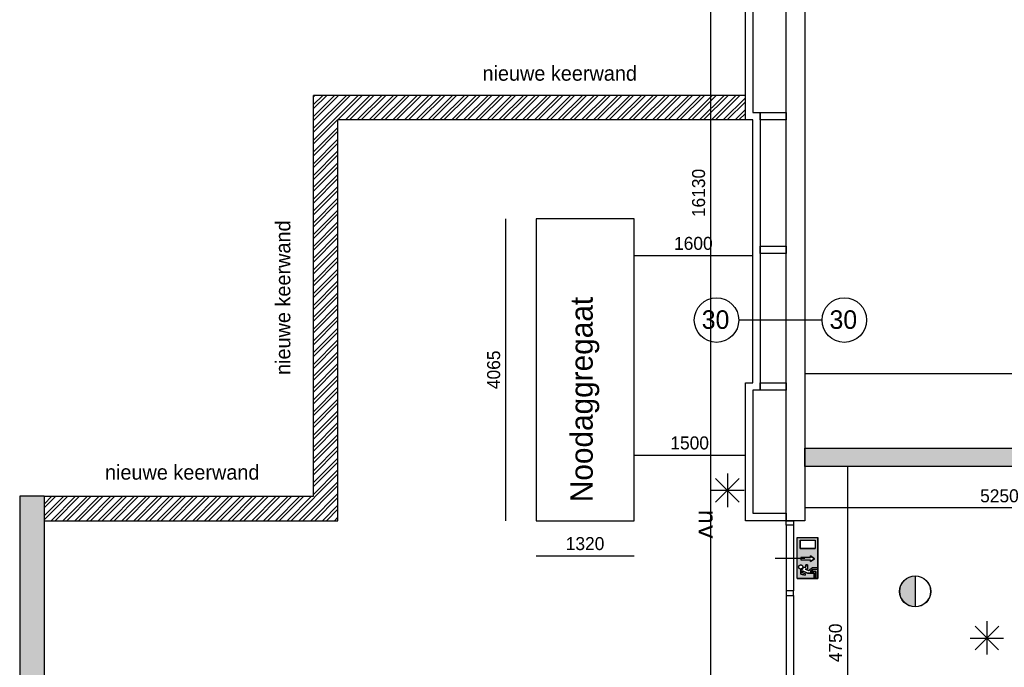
# Model space of a CAD drawing. Extents: x 319440 to 414317, y 3650 to 109188.
# Tile 7 of 46: x 319440 to 332711, y 28915 to 37638. Entities that reach past the tile are written whole.
import ezdxf
from ezdxf.enums import TextEntityAlignment as Align

# ---------------------------------------------------------------- set-up
doc = ezdxf.new("R2010")
doc.units = 0
doc.header["$MEASUREMENT"] = 0
doc.header["$PDMODE"] = 35
doc.header["$PDSIZE"] = -0.5
doc.linetypes.add('ACAD_ISO10W100', pattern=[18.5, 12, -3, 0.5, -3])
doc.layers.get('0').update_dxf_attribs({"linetype": 'CONTINUOUS'})
doc.layers.get('DEFPOINTS').update_dxf_attribs({"linetype": 'CONTINUOUS'})
for name, color, linetype in [('AA$1A---_ARCEER', 252, 'CONTINUOUS'), ('AL$7A---_STRAMIEN', 252, 'ACAD_ISO10W100'), ('AL21----_BUITENWAND', 252, 'CONTINUOUS'), ('AL22----_BINNENWAND', 252, 'CONTINUOUS'), ('AL31----_BUITENKOZIJN', 252, 'CONTINUOUS'), ('AL32----_BINNENKOZIJN', 252, 'CONTINUOUS'), ('AL79----_VASTE INRICHTING', 252, 'CONTINUOUS'), ('AM$1A---_MAATVOERING', 252, 'CONTINUOUS'), ('Brandweer', 252, 'CONTINUOUS'), ('brandweer NIEUW', 252, 'CONTINUOUS')]:
    doc.layers.add(name, color=color, linetype=linetype)
doc.styles.add('B-01', font='b-gbp')
doc.styles.add('MONOTXT', font='MONOTXT')
doc.dimstyles.new('BBA_STAND', dxfattribs={"dimtxt": 175, "dimasz": 1, "dimexe": 1, "dimexo": 0.001, "dimgap": 75, "dimtad": 1, "dimdec": 0, "dimzin": 0, "dimdsep": 46, "dimtxsty": 'B-01', "dimblk": 'NONE', "dimblk1": 'NONE', "dimblk2": 'PIJL1', "dimcen": 1, "dimse1": 1, "dimse2": 1, "dimclrd": 256, "dimclre": 1, "dimclrt": 256, "dimadec": 0, "dimazin": 0, "dimtfac": 1, "dimtdec": 0, "dimtmove": 0, "dimatfit": 0, "dimldrblk": 'PIJL1', "dimfxl": 1, "dimtolj": 1, "dimtzin": 0, "dimarcsym": 0})

# ---------------------------------------------------------------- blocks, each defined once
blk = doc.blocks.new('*D101')
at = {"layer": 'AM$1A---_MAATVOERING', "lineweight": -2, "transparency": 16777216}
blk.add_line((330020, 32871), (356865, 32871), dxfattribs=at)
at = {"layer": 'DEFPOINTS', "color": 0, "transparency": 16777216}
for p in [(330020, 42008), (356865, 42008), (356865, 32871)]:
    blk.add_point(p, dxfattribs=at)
at = {"layer": 'AM$1A---_MAATVOERING', "transparency": 16777216, "insert": (343443, 33034), "char_height": 175, "attachment_point": 5, "style": 'B-01'}
blk.add_mtext('\\A1;26845', dxfattribs=at)
blk = doc.blocks.new('_None')
blk = doc.blocks.new('PIJL1')
at = {"color": 1, "linetype": 'ByBlock'}
blk.add_line((0, 83), (0, -83), dxfattribs=at)
blk.add_solid([(-100, 17), (-100, -17), (0, 0)], dxfattribs=at)
blk = doc.blocks.new('*D117')
at = {"layer": 'AM$1A---_MAATVOERING', "lineweight": -2, "transparency": 16777216}
blk.add_line((328754, 27239), (328754, 43369), dxfattribs=at)
at = {"layer": 'DEFPOINTS', "color": 0, "transparency": 16777216}
for p in [(328754, 43369), (329220, 43369), (329220, 27239)]:
    blk.add_point(p, dxfattribs=at)
at = {"layer": 'AM$1A---_MAATVOERING', "transparency": 16777216, "insert": (328591, 35304), "char_height": 175, "attachment_point": 5, "rotation": 90, "style": 'B-01'}
blk.add_mtext('\\A1;16130', dxfattribs=at)
blk = doc.blocks.new('*D119')
at = {"layer": 'AM$1A---_MAATVOERING', "lineweight": -2, "transparency": 16777216}
blk.add_line((330599, 31619), (330599, 26869), dxfattribs=at)
at = {"layer": 'DEFPOINTS', "color": 0, "transparency": 16777216}
for p in [(330020, 31619), (330020, 26869), (330599, 26869)]:
    blk.add_point(p, dxfattribs=at)
at = {"layer": 'AM$1A---_MAATVOERING', "transparency": 16777216, "insert": (330436, 29244), "char_height": 175, "attachment_point": 5, "rotation": 90, "style": 'B-01'}
blk.add_mtext('\\A1;4750', dxfattribs=at)
blk = doc.blocks.new('*D120')
at = {"layer": 'AM$1A---_MAATVOERING', "lineweight": -2, "transparency": 16777216}
blk.add_line((335270, 31062), (330020, 31062), dxfattribs=at)
at = {"layer": 'DEFPOINTS', "color": 0, "transparency": 16777216}
for p in [(330020, 31301), (335270, 31301), (330020, 31062)]:
    blk.add_point(p, dxfattribs=at)
at = {"layer": 'AM$1A---_MAATVOERING', "transparency": 16777216, "insert": (332645, 31224), "char_height": 175, "attachment_point": 5, "style": 'B-01'}
blk.add_mtext('\\A1;5250', dxfattribs=at)
blk = doc.blocks.new('*D171')
at = {"layer": 'AA$1A---_ARCEER', "lineweight": -2, "transparency": 16777216}
blk.add_line((327720, 31773), (329220, 31773), dxfattribs=at)
at = {"layer": 'DEFPOINTS', "color": 0, "transparency": 16777216}
for p in [(327720, 31773), (329220, 31773), (329220, 31773)]:
    blk.add_point(p, dxfattribs=at)
at = {"layer": 'AA$1A---_ARCEER', "transparency": 16777216, "insert": (328470, 31936), "char_height": 175, "attachment_point": 5, "style": 'B-01'}
blk.add_mtext('\\A1;1500', dxfattribs=at)
blk = doc.blocks.new('*D172')
at = {"layer": 'AA$1A---_ARCEER', "lineweight": -2, "transparency": 16777216}
blk.add_line((327720, 34462), (329320, 34462), dxfattribs=at)
at = {"layer": 'DEFPOINTS', "color": 0, "transparency": 16777216}
for p in [(327720, 34462), (329320, 34462), (329320, 34462)]:
    blk.add_point(p, dxfattribs=at)
at = {"layer": 'AA$1A---_ARCEER', "transparency": 16777216, "insert": (328520, 34624), "char_height": 175, "attachment_point": 5, "style": 'B-01'}
blk.add_mtext('\\A1;1600', dxfattribs=at)
blk = doc.blocks.new('*D173')
at = {"layer": 'AA$1A---_ARCEER', "lineweight": -2, "transparency": 16777216}
blk.add_line((326400, 30417), (327720, 30417), dxfattribs=at)
at = {"layer": 'DEFPOINTS', "color": 0, "transparency": 16777216}
for p in [(326400, 30889), (327720, 30889), (327720, 30417)]:
    blk.add_point(p, dxfattribs=at)
at = {"layer": 'AA$1A---_ARCEER', "transparency": 16777216, "insert": (327060, 30580), "char_height": 175, "attachment_point": 5, "style": 'B-01'}
blk.add_mtext('\\A1;1320', dxfattribs=at)
blk = doc.blocks.new('*D174')
at = {"layer": 'AA$1A---_ARCEER', "lineweight": -2, "transparency": 16777216}
blk.add_line((325992, 30889), (325992, 34954), dxfattribs=at)
at = {"layer": 'DEFPOINTS', "color": 0, "transparency": 16777216}
for p in [(325992, 34954), (326400, 34954), (326400, 30889)]:
    blk.add_point(p, dxfattribs=at)
at = {"layer": 'AA$1A---_ARCEER', "transparency": 16777216, "insert": (325829, 32922), "char_height": 175, "attachment_point": 5, "rotation": 90, "style": 'B-01'}
blk.add_mtext('\\A1;4065', dxfattribs=at)

msp = doc.modelspace()

# ---------------------------------------------------------------- hatches: boundary and pattern name
at = {"layer": 'AA$1A---_ARCEER'}
h = msp.add_hatch(dxfattribs=at)
h.set_pattern_fill('ANSI32', color=256, scale=300, style=0)
h.set_pattern_definition([(45, (342423, -81308.11), (-79.54951, 79.54951), []), (45, (342476.04, -81308.11), (-79.54951, 79.54951), [])])
h.paths.add_polyline_path([(323730.4, 35689), (323400.4, 35689), (323400.4, 31219), (319770.4, 31219), (319770.4, 30889), (323730.4, 30889)])
h.paths.add_polyline_path([(323730.4, 36289), (324254.6, 36289), (324254.6, 36619), (323400.4, 36619), (323400.4, 35689), (323730.4, 35689)])
h.paths.add_polyline_path([(324520.4, 36619), (324254.6, 36619), (324254.6, 36289), (324520.4, 36289)])
h.paths.add_polyline_path([(324642.1, 36619), (324520.4, 36619), (324520.4, 36289), (324642.1, 36289)])
h.paths.add_polyline_path([(329220.4, 36619), (324642.1, 36619), (324642.1, 36289), (329220.4, 36289)])
h = msp.add_hatch(color=256, dxfattribs=at)
h.paths.add_polyline_path([(339070.5, 20920.8), (339070.5, 22720.8), (338870.5, 22720.8), (338870.5, 21120.8), (335470.4, 21120.8), (335470.4, 26769), (335675.4, 26769), (335675.4, 26869), (335470.4, 26869), (335270.4, 26869), (333984.1, 26869), (333984.1, 26769), (335270.4, 26769), (335270.4, 20920.8)])
h.paths.add_polyline_path([(335270.4, 20969), (335270.4, 21069), (332720.4, 21069), (332720.4, 26769), (332984, 26769), (332984, 26869), (332670.4, 26869), (332356.7, 26869), (332356.7, 26769), (332620.4, 26769), (332620.4, 21069), (332620.4, 20969), (332670.4, 20969)])
h.paths.add_polyline_path([(333670.4, 31619), (333670.4, 31869), (330020.4, 31869), (330020.4, 31619)])
h.paths.add_polyline_path([(330020.4, 26369), (330020.4, 27239), (329770.4, 27239), (329770.4, 27139), (329770.4, 26619), (329088.5, 26619), (329088.5, 26369)])
h.paths.add_polyline_path([(331356.7, 26769), (331356.7, 26869), (330020.4, 26869), (330020.4, 26769)])
h.paths.add_polyline_path([(329770.4, 27139), (329770.4, 27239), (329220.4, 27239), (329220.4, 27019), (329088.5, 27019), (329088.5, 26619), (329188.5, 26619), (329188.5, 26919), (329320.4, 26919), (329320.4, 27139)])
h.paths.add_polyline_path([(330020.4, 21319), (330020.4, 26369), (329920.4, 26369), (329920.4, 21319)])
h.paths.add_polyline_path([(331620.4, 20969), (331620.4, 21069), (330270.4, 21069), (330270.4, 20969)])
h.paths.add_polyline_path([(329670.4, 21019), (329670.4, 21119), (327630.4, 21119), (327630.4, 21019)])
h.paths.add_polyline_path([(330020.4, 17649), (330020.4, 20719), (329920.4, 20719), (329920.4, 17649)])
h.paths.add_polyline_path([(330020.4, 14819), (330020.4, 15319), (329920.4, 15319), (329920.4, 14819)])
msp.add_hatch(color=256, dxfattribs=at).paths.add_polyline_path([(319770.4, 31219), (319440.4, 31219), (319440.4, 9468.4), (319770.4, 9468.4)])
at = {"layer": 'Brandweer'}
h = msp.add_hatch(color=256, dxfattribs=at)
h.paths.add_polyline_path([(329920.4, 30109.2), (330197.8, 30109.2), (330197.8, 30664.1), (329920.4, 30664.1)])
h.paths.add_polyline_path([(330099, 30392.1), (330099, 30415.2), (330154.5, 30378.3), (330099, 30341.3), (330099, 30364.4), (329969.5, 30364.4), (329969.5, 30392.1)], flags=16)
h.paths.add_polyline_path([(329957.4, 30516.1), (329957.4, 30627.1), (330160.8, 30627.1), (330160.8, 30516.1)], flags=16)
h.paths.add_polyline_path([(330036, 30294.1), (330059.1, 30294.1), (330059.1, 30238.7), (330025.5, 30238.7), (330072.6, 30217.3), (330123.8, 30257.2), (330193.2, 30257.2), (330193.2, 30234), (330131.8, 30234), (330096.1, 30206.3), (330170.1, 30206.3), (330170.1, 30118.4), (330147, 30118.4), (330147, 30183.2), (330058.2, 30183.2), (329989.8, 30214.3), (329989.8, 30187.3), (330026.7, 30178.1), (330026.7, 30154.3), (329966.6, 30169.3), (329966.6, 30230.3), (329973.1, 30230.9), (329973.5, 30231), (329983, 30234.3), (329983.5, 30234.5), (329988.6, 30237.8), (329989.1, 30238.1), (329992.6, 30241.3), (329992.8, 30241.6), (329997.3, 30247.3), (329997.6, 30247.9), (330000.3, 30253.5), (330000.8, 30255), (330001.8, 30258.3), (330002.1, 30259.8), (330002.2, 30260.2), (330002.3, 30260.6), (330002.3, 30261), (330002.4, 30261.4), (330002.4, 30261.8), (330036, 30261.8)], flags=16)
h.paths.add_polyline_path([(329979.7, 30290.9), (329983.2, 30288.7), (329984.4, 30287.7), (329984.6, 30287.6), (329984.4, 30287.7), (329984.5, 30287.6), (329986.3, 30286.1), (329989, 30283), (329991.2, 30279.5), (329992.8, 30275.8), (329993.9, 30271.8), (329994.4, 30267.7), (329994.3, 30263.6), (329993.6, 30259.6), (329993.6, 30259.5), (329992.3, 30255.6), (329991.8, 30254.8), (329990.5, 30252.1), (329990.3, 30251.8), (329988.1, 30248.7), (329988, 30248.6), (329985.3, 30245.8), (329982.1, 30243.3), (329980.3, 30242.3), (329979.7, 30241.8), (329976, 30240.2), (329971.9, 30239.1), (329972, 30239.1), (329970, 30238.9), (329969.1, 30238.7), (329965.2, 30238.6), (329961.2, 30239.1), (329957.1, 30240.2), (329957.3, 30240.2), (329953.4, 30241.9), (329953.1, 30242.1), (329950, 30244.1), (329948.9, 30245), (329948.8, 30245.1), (329948.9, 30245), (329948.8, 30245.1), (329946.9, 30246.8), (329946.6, 30247.2), (329944.3, 30249.8), (329943.5, 30251.1), (329943.4, 30251.3), (329943.5, 30251.1), (329943.4, 30251.2), (329942.1, 30253.3), (329941.4, 30255), (329941, 30255.6), (329941.2, 30255.1), (329940, 30258.3), (329939.5, 30260.7), (329939.3, 30261.2), (329938.9, 30265), (329939, 30269.1), (329939.7, 30273.4), (329940, 30274.2), (329941, 30277.3), (329941.7, 30278.5), (329942.8, 30280.7), (329945.1, 30284), (329946.2, 30285.2), (329946.7, 30285.8), (329946.5, 30285.6), (329947, 30286), (329947.9, 30287), (329949.6, 30288.3), (329950.1, 30288.8), (329953.5, 30290.9), (329957.3, 30292.6), (329961.2, 30293.7), (329963.2, 30293.9), (329963.7, 30294), (329963.2, 30294), (329966.6, 30294.2), (329966.6, 30294.2), (329970.7, 30293.9), (329974.7, 30293), (329976.6, 30292.3), (329977.1, 30292.1), (329976.6, 30292.3)], flags=16)
msp.add_hatch(color=256, dxfattribs=at).paths.add_polyline_path([(331509, 29729.8), (331509, 30146.2, 1)])

# ---------------------------------------------------------------- linework, layer by layer
at = {"layer": 'AL21----_BUITENWAND'}
for p, q in [((329220.4, 36619), (323400.4, 36619)), ((323400.4, 31219), (323400.4, 36619)), ((329220.4, 36289), (323730.4, 36289)), ((323730.4, 30889), (323730.4, 36289)), ((319440.4, 31219), (319440.4, 9468.4)), ((319770.4, 31219), (319440.4, 31219)), ((319770.4, 31219), (323400.4, 31219)), ((319770.4, 31219), (319770.4, 9468.4)), ((319770.4, 30889), (323730.4, 30889))]:
    msp.add_line(p, q, dxfattribs=at)
for points in [[(329770.4, 30889), (329770.4, 42819)], [(330020.4, 42569), (330020.4, 30889)], [(329220.4, 36289), (329220.4, 38149)], [(329320.4, 38049), (329320.4, 36389)], [(329320.4, 36389), (329420.4, 36389)], [(329420.4, 36389), (329420.4, 32649)], [(329420.4, 36289), (329420.4, 36389)], [(329420.4, 36389), (329770.4, 36389)], [(329770.4, 36389), (329770.4, 36289)], [(329320.4, 36289), (329220.4, 36289)], [(329320.4, 32749), (329320.4, 36289)], [(329770.4, 36289), (329420.4, 36289)], [(329420.4, 34490), (329420.4, 34590)], [(329420.4, 34590), (329770.4, 34590)], [(329770.4, 34590), (329770.4, 34490)], [(329770.4, 34490), (329420.4, 34490)], [(329220.4, 30889), (329220.4, 32749)], [(329220.4, 32749), (329320.4, 32749)], [(329320.4, 32649), (329320.4, 30989)], [(329420.4, 32649), (329320.4, 32649)], [(329420.3, 32748.3), (329770.3, 32749)], [(329420.5, 32648.3), (329420.3, 32748.3)], [(329770.5, 32649), (329420.5, 32648.3)], [(329770.3, 32749), (329770.5, 32649)], [(329320.4, 30989), (329770.4, 30989)], [(329770.4, 30989), (329770.4, 30889)], [(329770.4, 30889), (329220.4, 30889)], [(330020.4, 30889), (329770.4, 30889)]]:
    msp.add_lwpolyline(points, dxfattribs=at)
at = {"layer": 'AL22----_BINNENWAND'}
for points in [[(330020.4, 31869), (333670.4, 31869)], [(330020.4, 31619), (330020.4, 31869)], [(333670.4, 31619), (330020.4, 31619)]]:
    msp.add_lwpolyline(points, dxfattribs=at)
at = {"layer": 'AL31----_BUITENKOZIJN'}
msp.add_lwpolyline([(329620.4, 30386.6), (329820.4, 30386.6), (330020.4, 30386.6)], dxfattribs=at)
at = {"layer": 'AL32----_BINNENKOZIJN'}
for points in [[(329870.4, 30889), (329870.4, 30829.3), (329770.6, 30829.3), (329770.6, 30889)], [(329870.4, 29884.3), (329870.4, 29944), (329770.6, 29944), (329770.6, 29884.3)]]:
    msp.add_lwpolyline(points, close=True, dxfattribs=at)
for points in [[(329770.6, 30829.3), (329770.6, 29944)], [(329870.4, 30829.3), (329870.4, 29944)], [(329770.6, 29884.3), (329770.6, 27298.8)], [(329870.4, 29884.3), (329870.4, 27298.8)]]:
    msp.add_lwpolyline(points, dxfattribs=at)
at = {"layer": 'AL79----_VASTE INRICHTING'}
for p, q in [((326400.4, 34954), (326400.4, 30889)), ((327720.4, 34954), (326400.4, 34954)), ((327720.4, 30889), (327720.4, 34954)), ((326400.4, 30889), (327720.4, 30889))]:
    msp.add_line(p, q, dxfattribs=at)
at = {"layer": 'Brandweer'}
for p, q in [((329920.4, 30109.2), (329920.4, 30664.1)), ((329920.4, 30664.1), (330197.8, 30664.1)), ((330197.8, 30109.2), (330197.8, 30664.1)), ((329957.4, 30627.1), (330160.8, 30627.1)), ((329957.4, 30627.1), (329957.4, 30516.1)), ((330160.8, 30627.1), (330160.8, 30516.1)), ((329957.4, 30516.1), (330160.8, 30516.1)), ((329969.5, 30392.1), (330099, 30392.1)), ((330099, 30392.1), (330099, 30415.2)), ((330099, 30415.2), (330154.5, 30378.3)), ((329969.5, 30364.4), (330099, 30364.4)), ((330002.4, 30261.8), (330036, 30261.8)), ((330059.1, 30294.1), (330036, 30294.1)), ((330036, 30294.1), (330036, 30261.8)), ((330059.1, 30294.1), (330059.1, 30238.7)), ((330072.4, 30217.1), (330123.8, 30257.2)), ((330154.5, 30378.3), (330099, 30341.3)), ((330099, 30341.3), (330099, 30364.4)), ((330123.8, 30257.2), (330193.2, 30257.2)), ((330193.2, 30257.2), (330193.2, 30234)), ((329966.6, 30230.3), (329966.6, 30169.3)), ((329966.6, 30169.3), (330026.7, 30154.3)), ((329989.8, 30214.3), (330058.2, 30183.2)), ((329989.8, 30187.3), (329989.8, 30214.3)), ((329989.8, 30187.3), (330026.7, 30178.1)), ((330025.5, 30238.7), (330059.1, 30238.7)), ((330025.5, 30238.7), (330072.6, 30217.3)), ((330026.7, 30178.1), (330026.7, 30154.3)), ((330058.2, 30183.2), (330147, 30183.2)), ((330096.1, 30206.3), (330131.8, 30234)), ((330170.1, 30206.3), (330096.1, 30206.3)), ((330193.2, 30234), (330131.8, 30234)), ((330147, 30183.2), (330147, 30118.4)), ((330170.1, 30118.4), (330170.1, 30206.3)), ((331509, 30147.5), (331509, 29728.5)), ((329920.4, 30109.2), (330197.8, 30109.2)), ((330147, 30118.4), (330170.1, 30118.4))]:
    msp.add_line(p, q, dxfattribs=at)
for points in [[(330197.8, 30109.2), (329920.4, 30109.2), (329920.4, 30664.1), (330197.8, 30664.1), (330197.8, 30109.2)], [(330160.8, 30516.1), (329957.4, 30516.1), (329957.4, 30627.1), (330160.8, 30627.1), (330160.8, 30516.1)], [(329969.5, 30392.1), (329969.5, 30364.4), (330099, 30364.4), (330099, 30341.3), (330154.5, 30378.3), (330099, 30415.2), (330099, 30392.1), (329969.5, 30392.1)], [(329947, 30286), (329948, 30287), (329949, 30287.8), (329950.1, 30288.7), (329951.2, 30289.5), (329952.4, 30290.2), (329953.6, 30290.9), (329954.8, 30291.5), (329956, 30292), (329957.3, 30292.5), (329958.6, 30293), (329959.9, 30293.3), (329961.2, 30293.6), (329962.6, 30293.8), (329963.9, 30294), (329965.3, 30294.1), (329966.6, 30294.1), (329968, 30294.1), (329969.4, 30294), (329970.7, 30293.8), (329972, 30293.6), (329973.4, 30293.3), (329974.7, 30293), (329976, 30292.5), (329977.3, 30292), (329978.5, 30291.5), (329979.7, 30290.9), (329980.9, 30290.2), (329982, 30289.5), (329983.2, 30288.7), (329984.2, 30287.8), (329985.3, 30287), (329986.3, 30286), (329987.2, 30285), (329988.1, 30284), (329988.9, 30282.9), (329989.7, 30281.8), (329990.4, 30280.7), (329991.1, 30279.5), (329991.7, 30278.3), (329992.3, 30277), (329992.8, 30275.7), (329993.2, 30274.5), (329993.5, 30273.1), (329993.8, 30271.8), (329994.1, 30270.5), (329994.2, 30269.1), (329994.3, 30267.8), (329994.4, 30266.4), (329994.3, 30265), (329994.2, 30263.7), (329994.1, 30262.3), (329993.8, 30261), (329993.5, 30259.7), (329993.2, 30258.3), (329992.8, 30257.1), (329992.3, 30255.8), (329991.7, 30254.5), (329991.1, 30253.3), (329990.4, 30252.1), (329989.7, 30251), (329988.9, 30249.9), (329988.1, 30248.8), (329987.2, 30247.8), (329986.3, 30246.8), (329985.3, 30245.8), (329984.2, 30245), (329983.2, 30244.1), (329982, 30243.3), (329980.9, 30242.6), (329979.7, 30241.9), (329978.5, 30241.3), (329977.3, 30240.8), (329976, 30240.3), (329974.7, 30239.8), (329973.4, 30239.5), (329972, 30239.2), (329970.7, 30239), (329969.4, 30238.8), (329968, 30238.7), (329966.6, 30238.7), (329965.3, 30238.7), (329963.9, 30238.8), (329962.6, 30239), (329961.2, 30239.2), (329959.9, 30239.5), (329958.6, 30239.8), (329957.3, 30240.3), (329956, 30240.8), (329954.8, 30241.3), (329953.6, 30241.9), (329952.4, 30242.6), (329951.2, 30243.3), (329950.1, 30244.1), (329949, 30245), (329948, 30245.8), (329947, 30246.8), (329946.1, 30247.8), (329945.2, 30248.8), (329944.3, 30249.9), (329943.6, 30251), (329942.8, 30252.1), (329942.2, 30253.3), (329941.6, 30254.5), (329941, 30255.8), (329940.5, 30257.1), (329940.1, 30258.3), (329939.7, 30259.7), (329939.4, 30261), (329939.2, 30262.3), (329939, 30263.7), (329938.9, 30265), (329938.9, 30266.4), (329938.9, 30267.8), (329939, 30269.1), (329939.2, 30270.5), (329939.4, 30271.8), (329939.7, 30273.1), (329940.1, 30274.5), (329940.5, 30275.7), (329941, 30277), (329941.6, 30278.3), (329942.2, 30279.5), (329942.8, 30280.7), (329943.6, 30281.8), (329944.3, 30282.9), (329945.2, 30284), (329946.1, 30285), (329947, 30286)], [(329962.5, 30239), (329957.9, 30240.1), (329952.8, 30242.4), (329948.9, 30245.1), (329946.4, 30247.4), (329943.4, 30251.2), (329941.3, 30255.1), (329939.5, 30260.7), (329938.9, 30268.1), (329940, 30274.3), (329941.6, 30278.4), (329942.7, 30280.5), (329944.5, 30283.1), (329946.3, 30285.3), (329949.7, 30288.4), (329953.2, 30290.7), (329957.5, 30292.6), (329963.3, 30293.9), (329967.5, 30294.1), (329971.1, 30293.8), (329976.7, 30292.3), (329980.1, 30290.6), (329984.5, 30287.7), (329988.7, 30283.3), (329990.6, 30280.5), (329992.6, 30276), (329993.9, 30271.7), (329994.3, 30265), (329993.4, 30258.9), (329991.8, 30254.7), (329990, 30251.4), (329987.6, 30248.2), (329984.2, 30244.9), (329980.2, 30242.2), (329976.9, 30240.6), (329972.7, 30239.3), (329969.9, 30238.9), (329965.3, 30238.7), (329962.5, 30239)], [(330170.1, 30118.4), (330147, 30118.4), (330147, 30183.2), (330058.2, 30183.2), (329989.8, 30214.3), (329989.8, 30187.3), (330026.7, 30178.1), (330026.7, 30154.3), (329966.6, 30169.3), (329966.6, 30230.3), (329972.5, 30230.8), (329975, 30231.3), (329977.5, 30232), (329980.2, 30232.9), (329983.7, 30234.6), (329986.5, 30236.2), (329988.3, 30237.5), (329990.7, 30239.4), (329992.5, 30241.2), (329995, 30244), (329997, 30246.8), (329998.7, 30249.8), (330000.1, 30252.8), (330001.5, 30256.9), (330002.1, 30259.8), (330002.8, 30261.8), (330036, 30261.8), (330036, 30294.1), (330059.1, 30294.1), (330059.1, 30238.7), (330025.5, 30238.7), (330072.6, 30217.3), (330123.8, 30257.2), (330193.2, 30257.2), (330193.2, 30234), (330131.8, 30234), (330096.1, 30206.3), (330170.1, 30206.3), (330170.1, 30118.4)], [(329966.6, 30230.3), (329967, 30230.3), (329967.4, 30230.3), (329967.9, 30230.3), (329968.3, 30230.3), (329968.7, 30230.3), (329969.1, 30230.4), (329969.5, 30230.4), (329969.9, 30230.4), (329970.3, 30230.5), (329970.7, 30230.5), (329971.1, 30230.6), (329971.5, 30230.6), (329971.9, 30230.7), (329972.3, 30230.7), (329972.7, 30230.8), (329973.1, 30230.9), (329973.5, 30230.9), (329973.9, 30231), (329974.3, 30231.1), (329974.7, 30231.2), (329975.1, 30231.3), (329975.5, 30231.4), (329975.9, 30231.5), (329976.3, 30231.6), (329976.7, 30231.7), (329977.1, 30231.8), (329977.5, 30231.9), (329977.8, 30232.1), (329978.2, 30232.2), (329978.6, 30232.3), (329979, 30232.5), (329979.4, 30232.6), (329979.8, 30232.8), (329980.1, 30232.9), (329980.5, 30233.1), (329980.9, 30233.2), (329981.3, 30233.4), (329981.6, 30233.5), (329982, 30233.7), (329982.4, 30233.9), (329982.7, 30234.1), (329983.1, 30234.3), (329983.5, 30234.4), (329983.8, 30234.6), (329984.2, 30234.8), (329984.5, 30235), (329984.9, 30235.2), (329985.2, 30235.4), (329985.6, 30235.7), (329985.9, 30235.9), (329986.3, 30236.1), (329986.6, 30236.3), (329986.9, 30236.5), (329987.3, 30236.8), (329987.6, 30237), (329987.9, 30237.2), (329988.3, 30237.5), (329988.6, 30237.7), (329988.9, 30238), (329989.2, 30238.2), (329989.5, 30238.5), (329989.9, 30238.7), (329990.2, 30239), (329990.5, 30239.3), (329990.8, 30239.5), (329991.1, 30239.8), (329991.4, 30240.1), (329991.7, 30240.4), (329992, 30240.7), (329992.3, 30241), (329992.5, 30241.2), (329992.8, 30241.5), (329993.1, 30241.8), (329993.4, 30242.1), (329993.7, 30242.4), (329993.9, 30242.7), (329994.2, 30243), (329994.4, 30243.4), (329994.7, 30243.7), (329995, 30244), (329995.2, 30244.3), (329995.5, 30244.6), (329995.7, 30245), (329995.9, 30245.3), (329996.2, 30245.6), (329996.4, 30246), (329996.6, 30246.3), (329996.9, 30246.6), (329997.1, 30247), (329997.3, 30247.3), (329997.5, 30247.7), (329997.7, 30248), (329997.9, 30248.4), (329998.1, 30248.7), (329998.3, 30249.1), (329998.5, 30249.4), (329998.7, 30249.8), (329998.9, 30250.2), (329999.1, 30250.5), (329999.2, 30250.9), (329999.4, 30251.3), (329999.6, 30251.6), (329999.8, 30252), (329999.9, 30252.4), (330000.1, 30252.8), (330000.2, 30253.1), (330000.4, 30253.5), (330000.5, 30253.9), (330000.6, 30254.3), (330000.8, 30254.7), (330000.9, 30255), (330001, 30255.4), (330001.2, 30255.8), (330001.3, 30256.2), (330001.4, 30256.6), (330001.5, 30257), (330001.6, 30257.4), (330001.7, 30257.8), (330001.8, 30258.2), (330001.9, 30258.6), (330002, 30259), (330002.1, 30259.4), (330002.1, 30259.8), (330002.2, 30260.2), (330002.3, 30260.6), (330002.3, 30261), (330002.4, 30261.4), (330002.4, 30261.8)]]:
    msp.add_lwpolyline(points, dxfattribs=at)
msp.add_lwpolyline([(329966.6, 30230.3), (329973.3, 30230.9), (329983.3, 30234.3), (329988.8, 30237.9), (329992.7, 30241.4), (329997.4, 30247.5), (330000.5, 30253.9), (330001.9, 30258.8), (330002.8, 30261.8), (330036, 30261.8), (330036, 30294.1), (330059.1, 30294.1), (330059.1, 30238.7), (330025.5, 30238.7), (330072.6, 30217.3), (330123.8, 30257.2), (330193.2, 30257.2), (330193.2, 30234), (330131.8, 30234), (330096.1, 30206.3), (330170.1, 30206.3), (330170.1, 30118.4), (330147, 30118.4), (330147, 30183.2), (330058.2, 30183.2), (329989.8, 30214.3), (329989.8, 30187.3), (330026.7, 30178.1), (330026.7, 30154.3), (329966.6, 30169.3)], close=True, dxfattribs=at)
for radius in [209.5, 208.2]:
    msp.add_circle((331509, 29938), radius, dxfattribs=at)
at = {"layer": 'brandweer NIEUW'}
for p, q in [((328818.4, 31457), (329138, 31137.4)), ((329138, 31457), (328820, 31139)), ((328977.9, 31524), (328977.9, 31072)), ((329203.9, 31298), (328754.1, 31298)), ((332316, 29469.6), (332634, 29151.6)), ((332316, 29150), (332635.6, 29469.6)), ((332475, 29535.5), (332475, 29085.7)), ((332249, 29309.5), (332701, 29309.5))]:
    msp.add_line(p, q, dxfattribs=at)
msp.add_lwpolyline([(330254, 33592), (329131.9, 33592)], dxfattribs=at)
msp.add_lwpolyline([(330254, 33592), (329131.9, 33592)], dxfattribs=at)
for centre in [(328831.9, 33592), (330554, 33592)]:
    msp.add_circle(centre, 300, dxfattribs=at)

# ---------------------------------------------------------------- texts
at = {"layer": 'AL$7A---_STRAMIEN', "char_height": 200, "attachment_point": 5, "style": 'B-01'}
for insert in [(326718.7, 36914.8), (321630.9, 31541)]:
    msp.add_mtext('nieuwe keerwand', dxfattribs=dict(at, insert=insert))
at = {"layer": 'AL$7A---_STRAMIEN', "insert": (322989.5, 33893.7), "char_height": 200, "attachment_point": 5, "rotation": 90, "style": 'B-01'}
msp.add_mtext('nieuwe keerwand', dxfattribs=at)
at = {"layer": 'AL79----_VASTE INRICHTING', "insert": (326863.3, 31139.1), "char_height": 300, "width": 1735.18, "attachment_point": 1, "rotation": 90, "style": 'B-01'}
msp.add_mtext('Noodaggregaat', dxfattribs=at)
at = {"layer": 'brandweer NIEUW', "style": 'B-01'}
for p in [(328633.1, 33473.7), (330355.2, 33473.7)]:
    msp.add_text('30', height=250, rotation=0, dxfattribs=at).set_placement(p)
at = {"layer": 'brandweer NIEUW', "style": 'MONOTXT'}
msp.add_text('nv', height=232.42, rotation=270, dxfattribs=at).set_placement((328708.5, 30841), align=Align.MIDDLE)

# ---------------------------------------------------------------- dimensions: what is measured, and where the dimension line sits
at = {"layer": 'AA$1A---_ARCEER'}
dim = msp.add_linear_dim(base=(325992, 34954), p1=(326400.4, 30889), p2=(326400.4, 34954), angle=90, dimstyle='BBA_STAND', dxfattribs=at)
dim.commit()
dim.dimension.update_dxf_attribs({"geometry": '*D174', "text_midpoint": (325829.5, 32921.5)})
for base, p1, p2, picture, middle in [((329320.4, 34462), (327720.4, 34462), (329320.4, 34462), '*D172', (328520.4, 34624.5)), ((329220.4, 31773), (327720.4, 31773), (329220.4, 31773), '*D171', (328470.4, 31935.5)), ((327720.4, 30417), (326400.4, 30889), (327720.4, 30889), '*D173', (327060.4, 30579.5))]:
    dim = msp.add_linear_dim(base=base, p1=p1, p2=p2, dimstyle='BBA_STAND', dxfattribs=at)
    dim.commit()
    dim.dimension.update_dxf_attribs({"geometry": picture, "text_midpoint": middle})
at = {"layer": 'AM$1A---_MAATVOERING'}
for base, p1, p2, picture, middle in [((328754, 43369), (329220.4, 27239), (329220.4, 43369), '*D117', (328591.5, 35304)), ((330599, 26869), (330020.4, 31619), (330020.4, 26869), '*D119', (330436.5, 29244))]:
    dim = msp.add_linear_dim(base=base, p1=p1, p2=p2, angle=270, dimstyle='BBA_STAND', dxfattribs=at)
    dim.commit()
    dim.dimension.update_dxf_attribs({"geometry": picture, "text_midpoint": middle})
for base, p1, p2, picture, middle in [((356865.4, 32871), (330020.4, 42008), (356865.4, 42008), '*D101', (343442.9, 33033.5)), ((330020.4, 31062), (335270.4, 31301), (330020.4, 31301), '*D120', (332645.4, 31224.5))]:
    dim = msp.add_linear_dim(base=base, p1=p1, p2=p2, dimstyle='BBA_STAND', dxfattribs=at)
    dim.commit()
    dim.dimension.update_dxf_attribs({"geometry": picture, "text_midpoint": middle})

doc.saveas('drawing.dxf')
